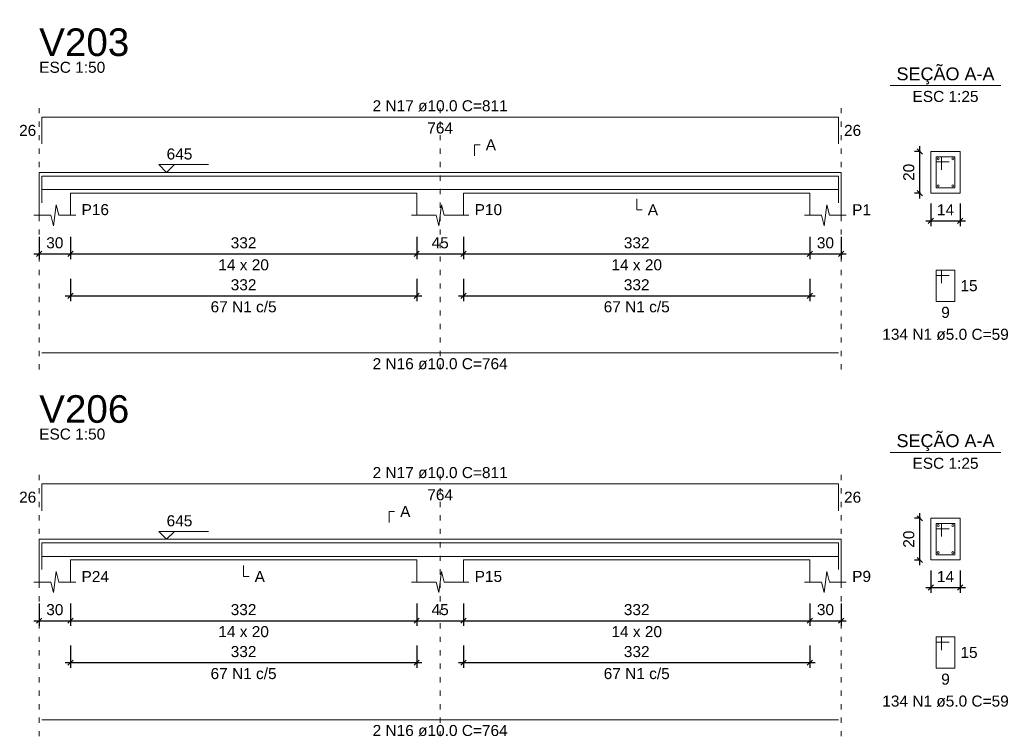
# Model space of a CAD drawing. Header units: millimetres. Extents: x 10906 to 25863, y 1966 to 4861.
# Tile 134 of 163: x 11880 to 11899, y 2942 to 2956. Entities that reach past the tile are written whole.
import ezdxf

# ---------------------------------------------------------------- set-up
doc = ezdxf.new("R2010")
doc.units = ezdxf.units.MM
doc.linetypes.add('DOT2', pattern=[3.175, 0, -3.175])
for name, color, linetype, lineweight in [('Descrição da armadura', 7, 'Continuous', 5), ('DT-Barras na forma', 40, 'Continuous', 5), ('DT-Barras no corte', 5, 'Continuous', 5), ('DT-Barras rebatidas', 40, 'Continuous', 5), ('DT-Cotas', 4, 'Continuous', 5), ('DT-Forma', 5, 'Continuous', 5), ('DT-Pontilhado', 7, 'DOT2', 5), ('DT-Textos', 7, 'Continuous', 5), ('DT-Título', 7, 'Continuous', 20), ('Textos armaduras', 7, 'Continuous', 5)]:
    doc.layers.add(name, color=color, linetype=linetype, lineweight=lineweight)
doc.styles.add('Arial', font='arial.ttf')
doc.styles.get("Standard").update_dxf_attribs({"font": 'arial.ttf'})
doc.dimstyles.new('UM_25.000000', dxfattribs={"dimtxt": 0.18, "dimasz": 0.1, "dimexe": 0.1, "dimexo": 0.2, "dimgap": 0, "dimtad": 1, "dimtih": 1, "dimtoh": 1, "dimdec": 1, "dimlfac": 25, "dimzin": 0, "dimdsep": 46, "dimtxsty": 'Standard', "dimcen": 0.09, "dimdle": 0.1, "dimclrd": 256, "dimclre": 256, "dimclrt": 7, "dimadec": 1, "dimazin": 2, "dimtfac": 1, "dimtdec": 1, "dimtofl": 0, "dimtmove": 0, "dimatfit": 3, "dimfxl": 1, "dimtolj": 1, "dimarcsym": 0})
doc.dimstyles.new('UM_50.000000', dxfattribs={"dimtxt": 0.18, "dimasz": 0.2, "dimexe": 0.2, "dimexo": 0.5, "dimgap": 0, "dimtad": 1, "dimtih": 1, "dimtoh": 1, "dimlfac": 50, "dimzin": 0, "dimdsep": 46, "dimtxsty": 'Standard', "dimcen": 0.09, "dimdle": 0.2, "dimclrd": 256, "dimclre": 256, "dimclrt": 7, "dimazin": 0, "dimtfac": 1, "dimtofl": 0, "dimtmove": 0, "dimatfit": 3, "dimfxl": 1, "dimtolj": 1, "dimtzin": 0, "dimarcsym": 0})

# ---------------------------------------------------------------- blocks, each defined once
blk = doc.blocks.new('_Oblique')
at = {"color": 0, "linetype": 'ByBlock', "lineweight": -2}
blk.add_line((-0.5, -0.5), (0.5, 0.5), dxfattribs=at)
blk = doc.blocks.new('*D874')
at = {"layer": 'Defpoints', "color": 0, "transparency": 16777216}
for p in [(11880.296, 2952.174), (11880.896, 2952.174), (11880.896, 2951.645)]:
    blk.add_point(p, dxfattribs=at)
at = {"layer": 'DT-Cotas', "lineweight": -2, "transparency": 16777216}
for p, q in [((11880.296, 2951.974), (11880.296, 2951.545)), ((11880.896, 2951.974), (11880.896, 2951.545)), ((11880.196, 2951.645), (11880.996, 2951.645))]:
    blk.add_line(p, q, dxfattribs=at)
at = {"layer": 'DT-Cotas', "lineweight": -2, "transparency": 16777216, "xscale": 0.1, "yscale": 0.1, "zscale": 0.1, "rotation": 180}
blk.add_blockref('_Oblique', (11880.296, 2951.645), dxfattribs=at)
at = {"layer": 'DT-Cotas', "lineweight": -2, "transparency": 16777216, "xscale": 0.1, "yscale": 0.1, "zscale": 0.1}
blk.add_blockref('_Oblique', (11880.896, 2951.645), dxfattribs=at)
at = {"layer": 'DT-Cotas', "color": 7, "transparency": 16777216, "insert": (11880.596, 2951.857), "char_height": 0.2118, "attachment_point": 5, "rotation": 0.0057, "style": 'Arial'}
blk.add_mtext('\\A1;30', dxfattribs=at)
blk = doc.blocks.new('*D875')
at = {"layer": 'Defpoints', "color": 0, "transparency": 16777216}
for p in [(11880.896, 2952.174), (11887.536, 2952.174), (11887.536, 2951.645)]:
    blk.add_point(p, dxfattribs=at)
at = {"layer": 'DT-Cotas', "lineweight": -2, "transparency": 16777216}
for p, q in [((11880.896, 2951.974), (11880.896, 2951.545)), ((11887.536, 2951.974), (11887.536, 2951.545)), ((11880.796, 2951.645), (11887.636, 2951.645))]:
    blk.add_line(p, q, dxfattribs=at)
at = {"layer": 'DT-Cotas', "lineweight": -2, "transparency": 16777216, "xscale": 0.1, "yscale": 0.1, "zscale": 0.1, "rotation": 180}
blk.add_blockref('_Oblique', (11880.896, 2951.645), dxfattribs=at)
at = {"layer": 'DT-Cotas', "lineweight": -2, "transparency": 16777216, "xscale": 0.1, "yscale": 0.1, "zscale": 0.1}
blk.add_blockref('_Oblique', (11887.536, 2951.645), dxfattribs=at)
at = {"layer": 'DT-Cotas', "color": 7, "transparency": 16777216, "insert": (11884.216, 2951.857), "char_height": 0.2118, "attachment_point": 5, "rotation": 0.0057, "style": 'Arial'}
blk.add_mtext('\\A1;332', dxfattribs=at)
blk = doc.blocks.new('*D876')
at = {"layer": 'Defpoints', "color": 0, "transparency": 16777216}
for p in [(11887.536, 2952.174), (11888.436, 2952.174), (11888.436, 2951.645)]:
    blk.add_point(p, dxfattribs=at)
at = {"layer": 'DT-Cotas', "lineweight": -2, "transparency": 16777216}
for p, q in [((11887.536, 2951.974), (11887.536, 2951.545)), ((11888.436, 2951.974), (11888.436, 2951.545)), ((11887.436, 2951.645), (11888.536, 2951.645))]:
    blk.add_line(p, q, dxfattribs=at)
at = {"layer": 'DT-Cotas', "lineweight": -2, "transparency": 16777216, "xscale": 0.1, "yscale": 0.1, "zscale": 0.1, "rotation": 180}
blk.add_blockref('_Oblique', (11887.536, 2951.645), dxfattribs=at)
at = {"layer": 'DT-Cotas', "lineweight": -2, "transparency": 16777216, "xscale": 0.1, "yscale": 0.1, "zscale": 0.1}
blk.add_blockref('_Oblique', (11888.436, 2951.645), dxfattribs=at)
at = {"layer": 'DT-Cotas', "color": 7, "transparency": 16777216, "insert": (11887.986, 2951.857), "char_height": 0.2118, "attachment_point": 5, "rotation": 0.0057, "style": 'Arial'}
blk.add_mtext('\\A1;45', dxfattribs=at)
blk = doc.blocks.new('*D877')
at = {"layer": 'Defpoints', "color": 0, "transparency": 16777216}
for p in [(11888.436, 2952.174), (11895.076, 2952.174), (11895.076, 2951.645)]:
    blk.add_point(p, dxfattribs=at)
at = {"layer": 'DT-Cotas', "lineweight": -2, "transparency": 16777216}
for p, q in [((11888.436, 2951.974), (11888.436, 2951.545)), ((11895.076, 2951.974), (11895.076, 2951.545)), ((11888.336, 2951.645), (11895.176, 2951.645))]:
    blk.add_line(p, q, dxfattribs=at)
at = {"layer": 'DT-Cotas', "lineweight": -2, "transparency": 16777216, "xscale": 0.1, "yscale": 0.1, "zscale": 0.1, "rotation": 180}
blk.add_blockref('_Oblique', (11888.436, 2951.645), dxfattribs=at)
at = {"layer": 'DT-Cotas', "lineweight": -2, "transparency": 16777216, "xscale": 0.1, "yscale": 0.1, "zscale": 0.1}
blk.add_blockref('_Oblique', (11895.076, 2951.645), dxfattribs=at)
at = {"layer": 'DT-Cotas', "color": 7, "transparency": 16777216, "insert": (11891.756, 2951.857), "char_height": 0.2118, "attachment_point": 5, "rotation": 0.0057, "style": 'Arial'}
blk.add_mtext('\\A1;332', dxfattribs=at)
blk = doc.blocks.new('*D878')
at = {"layer": 'Defpoints', "color": 0, "transparency": 16777216}
for p in [(11895.076, 2952.174), (11895.676, 2952.174), (11895.676, 2951.645)]:
    blk.add_point(p, dxfattribs=at)
at = {"layer": 'DT-Cotas', "lineweight": -2, "transparency": 16777216}
for p, q in [((11895.076, 2951.974), (11895.076, 2951.545)), ((11895.676, 2951.974), (11895.676, 2951.545)), ((11894.976, 2951.645), (11895.776, 2951.645))]:
    blk.add_line(p, q, dxfattribs=at)
at = {"layer": 'DT-Cotas', "lineweight": -2, "transparency": 16777216, "xscale": 0.1, "yscale": 0.1, "zscale": 0.1, "rotation": 180}
blk.add_blockref('_Oblique', (11895.076, 2951.645), dxfattribs=at)
at = {"layer": 'DT-Cotas', "lineweight": -2, "transparency": 16777216, "xscale": 0.1, "yscale": 0.1, "zscale": 0.1}
blk.add_blockref('_Oblique', (11895.676, 2951.645), dxfattribs=at)
at = {"layer": 'DT-Cotas', "color": 7, "transparency": 16777216, "insert": (11895.376, 2951.857), "char_height": 0.2118, "attachment_point": 5, "rotation": 0.0057, "style": 'Arial'}
blk.add_mtext('\\A1;30', dxfattribs=at)
blk = doc.blocks.new('*D879')
at = {"layer": 'Defpoints', "color": 0, "transparency": 16777216}
for p in [(11880.896, 2951.37), (11887.536, 2951.37), (11887.536, 2950.84)]:
    blk.add_point(p, dxfattribs=at)
at = {"layer": 'DT-Cotas', "lineweight": -2, "transparency": 16777216}
for p, q in [((11880.896, 2951.17), (11880.896, 2950.74)), ((11887.536, 2951.17), (11887.536, 2950.74)), ((11880.796, 2950.84), (11887.636, 2950.84))]:
    blk.add_line(p, q, dxfattribs=at)
at = {"layer": 'DT-Cotas', "lineweight": -2, "transparency": 16777216, "xscale": 0.1, "yscale": 0.1, "zscale": 0.1, "rotation": 180}
blk.add_blockref('_Oblique', (11880.896, 2950.84), dxfattribs=at)
at = {"layer": 'DT-Cotas', "lineweight": -2, "transparency": 16777216, "xscale": 0.1, "yscale": 0.1, "zscale": 0.1}
blk.add_blockref('_Oblique', (11887.536, 2950.84), dxfattribs=at)
at = {"layer": 'DT-Cotas', "color": 7, "transparency": 16777216, "insert": (11884.216, 2951.052), "char_height": 0.2118, "attachment_point": 5, "rotation": 0.0057, "style": 'Arial'}
blk.add_mtext('\\A1;332', dxfattribs=at)
blk = doc.blocks.new('*D880')
at = {"layer": 'Defpoints', "color": 0, "transparency": 16777216}
for p in [(11888.436, 2951.37), (11895.076, 2951.37), (11895.076, 2950.84)]:
    blk.add_point(p, dxfattribs=at)
at = {"layer": 'DT-Cotas', "lineweight": -2, "transparency": 16777216}
for p, q in [((11888.436, 2951.17), (11888.436, 2950.74)), ((11895.076, 2951.17), (11895.076, 2950.74)), ((11888.336, 2950.84), (11895.176, 2950.84))]:
    blk.add_line(p, q, dxfattribs=at)
at = {"layer": 'DT-Cotas', "lineweight": -2, "transparency": 16777216, "xscale": 0.1, "yscale": 0.1, "zscale": 0.1, "rotation": 180}
blk.add_blockref('_Oblique', (11888.436, 2950.84), dxfattribs=at)
at = {"layer": 'DT-Cotas', "lineweight": -2, "transparency": 16777216, "xscale": 0.1, "yscale": 0.1, "zscale": 0.1}
blk.add_blockref('_Oblique', (11895.076, 2950.84), dxfattribs=at)
at = {"layer": 'DT-Cotas', "color": 7, "transparency": 16777216, "insert": (11891.756, 2951.052), "char_height": 0.2118, "attachment_point": 5, "rotation": 0.0057, "style": 'Arial'}
blk.add_mtext('\\A1;332', dxfattribs=at)
blk = doc.blocks.new('*D881')
at = {"layer": 'Defpoints', "color": 0, "transparency": 16777216}
for p in [(11897.187, 2953.61), (11897.399, 2953.61), (11897.399, 2952.81)]:
    blk.add_point(p, dxfattribs=at)
at = {"layer": 'DT-Cotas', "lineweight": -2, "transparency": 16777216}
for p, q in [((11897.187, 2952.71), (11897.187, 2953.71)), ((11897.199, 2953.61), (11897.087, 2953.61)), ((11897.199, 2952.81), (11897.087, 2952.81))]:
    blk.add_line(p, q, dxfattribs=at)
at = {"layer": 'DT-Cotas', "lineweight": -2, "transparency": 16777216, "xscale": 0.1, "yscale": 0.1, "zscale": 0.1}
for p, rotation in [((11897.187, 2953.61), 90), ((11897.187, 2952.81), 270)]:
    blk.add_blockref('_Oblique', p, dxfattribs=dict(at, rotation=rotation))
at = {"layer": 'DT-Cotas', "color": 7, "transparency": 16777216, "insert": (11896.975, 2953.21), "char_height": 0.2118, "attachment_point": 5, "rotation": 90, "style": 'Arial'}
blk.add_mtext('\\A1;20', dxfattribs=at)
blk = doc.blocks.new('*D882')
at = {"layer": 'Defpoints', "color": 0, "transparency": 16777216}
for p in [(11897.399, 2952.81), (11897.959, 2952.81), (11897.959, 2952.28)]:
    blk.add_point(p, dxfattribs=at)
at = {"layer": 'DT-Cotas', "lineweight": -2, "transparency": 16777216}
for p, q in [((11897.399, 2952.61), (11897.399, 2952.18)), ((11897.959, 2952.61), (11897.959, 2952.18)), ((11897.299, 2952.28), (11898.059, 2952.28))]:
    blk.add_line(p, q, dxfattribs=at)
at = {"layer": 'DT-Cotas', "lineweight": -2, "transparency": 16777216, "xscale": 0.1, "yscale": 0.1, "zscale": 0.1, "rotation": 180}
blk.add_blockref('_Oblique', (11897.399, 2952.28), dxfattribs=at)
at = {"layer": 'DT-Cotas', "lineweight": -2, "transparency": 16777216, "xscale": 0.1, "yscale": 0.1, "zscale": 0.1}
blk.add_blockref('_Oblique', (11897.959, 2952.28), dxfattribs=at)
at = {"layer": 'DT-Cotas', "color": 7, "transparency": 16777216, "insert": (11897.679, 2952.492), "char_height": 0.2118, "attachment_point": 5, "rotation": 0.0057, "style": 'Arial'}
blk.add_mtext('\\A1;14', dxfattribs=at)
blk = doc.blocks.new('*D886')
at = {"layer": 'Defpoints', "color": 0, "transparency": 16777216}
for p in [(11880.296, 2945.138), (11880.896, 2945.138), (11880.896, 2944.609)]:
    blk.add_point(p, dxfattribs=at)
at = {"layer": 'DT-Cotas', "lineweight": -2, "transparency": 16777216}
for p, q in [((11880.296, 2944.938), (11880.296, 2944.509)), ((11880.896, 2944.938), (11880.896, 2944.509)), ((11880.196, 2944.609), (11880.996, 2944.609))]:
    blk.add_line(p, q, dxfattribs=at)
at = {"layer": 'DT-Cotas', "lineweight": -2, "transparency": 16777216, "xscale": 0.1, "yscale": 0.1, "zscale": 0.1, "rotation": 180}
blk.add_blockref('_Oblique', (11880.296, 2944.609), dxfattribs=at)
at = {"layer": 'DT-Cotas', "lineweight": -2, "transparency": 16777216, "xscale": 0.1, "yscale": 0.1, "zscale": 0.1}
blk.add_blockref('_Oblique', (11880.896, 2944.609), dxfattribs=at)
at = {"layer": 'DT-Cotas', "color": 7, "transparency": 16777216, "insert": (11880.596, 2944.82), "char_height": 0.2118, "attachment_point": 5, "rotation": 0.0057, "style": 'Arial'}
blk.add_mtext('\\A1;30', dxfattribs=at)
blk = doc.blocks.new('*D887')
at = {"layer": 'Defpoints', "color": 0, "transparency": 16777216}
for p in [(11880.896, 2945.138), (11887.536, 2945.138), (11887.536, 2944.609)]:
    blk.add_point(p, dxfattribs=at)
at = {"layer": 'DT-Cotas', "lineweight": -2, "transparency": 16777216}
for p, q in [((11880.896, 2944.938), (11880.896, 2944.509)), ((11887.536, 2944.938), (11887.536, 2944.509)), ((11880.796, 2944.609), (11887.636, 2944.609))]:
    blk.add_line(p, q, dxfattribs=at)
at = {"layer": 'DT-Cotas', "lineweight": -2, "transparency": 16777216, "xscale": 0.1, "yscale": 0.1, "zscale": 0.1, "rotation": 180}
blk.add_blockref('_Oblique', (11880.896, 2944.609), dxfattribs=at)
at = {"layer": 'DT-Cotas', "lineweight": -2, "transparency": 16777216, "xscale": 0.1, "yscale": 0.1, "zscale": 0.1}
blk.add_blockref('_Oblique', (11887.536, 2944.609), dxfattribs=at)
at = {"layer": 'DT-Cotas', "color": 7, "transparency": 16777216, "insert": (11884.216, 2944.82), "char_height": 0.2118, "attachment_point": 5, "rotation": 0.0057, "style": 'Arial'}
blk.add_mtext('\\A1;332', dxfattribs=at)
blk = doc.blocks.new('*D888')
at = {"layer": 'Defpoints', "color": 0, "transparency": 16777216}
for p in [(11887.536, 2945.138), (11888.436, 2945.138), (11888.436, 2944.609)]:
    blk.add_point(p, dxfattribs=at)
at = {"layer": 'DT-Cotas', "lineweight": -2, "transparency": 16777216}
for p, q in [((11887.536, 2944.938), (11887.536, 2944.509)), ((11888.436, 2944.938), (11888.436, 2944.509)), ((11887.436, 2944.609), (11888.536, 2944.609))]:
    blk.add_line(p, q, dxfattribs=at)
at = {"layer": 'DT-Cotas', "lineweight": -2, "transparency": 16777216, "xscale": 0.1, "yscale": 0.1, "zscale": 0.1, "rotation": 180}
blk.add_blockref('_Oblique', (11887.536, 2944.609), dxfattribs=at)
at = {"layer": 'DT-Cotas', "lineweight": -2, "transparency": 16777216, "xscale": 0.1, "yscale": 0.1, "zscale": 0.1}
blk.add_blockref('_Oblique', (11888.436, 2944.609), dxfattribs=at)
at = {"layer": 'DT-Cotas', "color": 7, "transparency": 16777216, "insert": (11887.986, 2944.82), "char_height": 0.2118, "attachment_point": 5, "rotation": 0.0057, "style": 'Arial'}
blk.add_mtext('\\A1;45', dxfattribs=at)
blk = doc.blocks.new('*D889')
at = {"layer": 'Defpoints', "color": 0, "transparency": 16777216}
for p in [(11888.436, 2945.138), (11895.076, 2945.138), (11895.076, 2944.609)]:
    blk.add_point(p, dxfattribs=at)
at = {"layer": 'DT-Cotas', "lineweight": -2, "transparency": 16777216}
for p, q in [((11888.436, 2944.938), (11888.436, 2944.509)), ((11895.076, 2944.938), (11895.076, 2944.509)), ((11888.336, 2944.609), (11895.176, 2944.609))]:
    blk.add_line(p, q, dxfattribs=at)
at = {"layer": 'DT-Cotas', "lineweight": -2, "transparency": 16777216, "xscale": 0.1, "yscale": 0.1, "zscale": 0.1, "rotation": 180}
blk.add_blockref('_Oblique', (11888.436, 2944.609), dxfattribs=at)
at = {"layer": 'DT-Cotas', "lineweight": -2, "transparency": 16777216, "xscale": 0.1, "yscale": 0.1, "zscale": 0.1}
blk.add_blockref('_Oblique', (11895.076, 2944.609), dxfattribs=at)
at = {"layer": 'DT-Cotas', "color": 7, "transparency": 16777216, "insert": (11891.756, 2944.82), "char_height": 0.2118, "attachment_point": 5, "rotation": 0.0057, "style": 'Arial'}
blk.add_mtext('\\A1;332', dxfattribs=at)
blk = doc.blocks.new('*D890')
at = {"layer": 'Defpoints', "color": 0, "transparency": 16777216}
for p in [(11895.076, 2945.138), (11895.676, 2945.138), (11895.676, 2944.609)]:
    blk.add_point(p, dxfattribs=at)
at = {"layer": 'DT-Cotas', "lineweight": -2, "transparency": 16777216}
for p, q in [((11895.076, 2944.938), (11895.076, 2944.509)), ((11895.676, 2944.938), (11895.676, 2944.509)), ((11894.976, 2944.609), (11895.776, 2944.609))]:
    blk.add_line(p, q, dxfattribs=at)
at = {"layer": 'DT-Cotas', "lineweight": -2, "transparency": 16777216, "xscale": 0.1, "yscale": 0.1, "zscale": 0.1, "rotation": 180}
blk.add_blockref('_Oblique', (11895.076, 2944.609), dxfattribs=at)
at = {"layer": 'DT-Cotas', "lineweight": -2, "transparency": 16777216, "xscale": 0.1, "yscale": 0.1, "zscale": 0.1}
blk.add_blockref('_Oblique', (11895.676, 2944.609), dxfattribs=at)
at = {"layer": 'DT-Cotas', "color": 7, "transparency": 16777216, "insert": (11895.376, 2944.82), "char_height": 0.2118, "attachment_point": 5, "rotation": 0.0057, "style": 'Arial'}
blk.add_mtext('\\A1;30', dxfattribs=at)
blk = doc.blocks.new('*D891')
at = {"layer": 'Defpoints', "color": 0, "transparency": 16777216}
for p in [(11880.896, 2944.333), (11887.536, 2944.333), (11887.536, 2943.804)]:
    blk.add_point(p, dxfattribs=at)
at = {"layer": 'DT-Cotas', "lineweight": -2, "transparency": 16777216}
for p, q in [((11880.896, 2944.133), (11880.896, 2943.704)), ((11887.536, 2944.133), (11887.536, 2943.704)), ((11880.796, 2943.804), (11887.636, 2943.804))]:
    blk.add_line(p, q, dxfattribs=at)
at = {"layer": 'DT-Cotas', "lineweight": -2, "transparency": 16777216, "xscale": 0.1, "yscale": 0.1, "zscale": 0.1, "rotation": 180}
blk.add_blockref('_Oblique', (11880.896, 2943.804), dxfattribs=at)
at = {"layer": 'DT-Cotas', "lineweight": -2, "transparency": 16777216, "xscale": 0.1, "yscale": 0.1, "zscale": 0.1}
blk.add_blockref('_Oblique', (11887.536, 2943.804), dxfattribs=at)
at = {"layer": 'DT-Cotas', "color": 7, "transparency": 16777216, "insert": (11884.216, 2944.015), "char_height": 0.2118, "attachment_point": 5, "rotation": 0.0057, "style": 'Arial'}
blk.add_mtext('\\A1;332', dxfattribs=at)
blk = doc.blocks.new('*D892')
at = {"layer": 'Defpoints', "color": 0, "transparency": 16777216}
for p in [(11888.436, 2944.333), (11895.076, 2944.333), (11895.076, 2943.804)]:
    blk.add_point(p, dxfattribs=at)
at = {"layer": 'DT-Cotas', "lineweight": -2, "transparency": 16777216}
for p, q in [((11888.436, 2944.133), (11888.436, 2943.704)), ((11895.076, 2944.133), (11895.076, 2943.704)), ((11888.336, 2943.804), (11895.176, 2943.804))]:
    blk.add_line(p, q, dxfattribs=at)
at = {"layer": 'DT-Cotas', "lineweight": -2, "transparency": 16777216, "xscale": 0.1, "yscale": 0.1, "zscale": 0.1, "rotation": 180}
blk.add_blockref('_Oblique', (11888.436, 2943.804), dxfattribs=at)
at = {"layer": 'DT-Cotas', "lineweight": -2, "transparency": 16777216, "xscale": 0.1, "yscale": 0.1, "zscale": 0.1}
blk.add_blockref('_Oblique', (11895.076, 2943.804), dxfattribs=at)
at = {"layer": 'DT-Cotas', "color": 7, "transparency": 16777216, "insert": (11891.756, 2944.015), "char_height": 0.2118, "attachment_point": 5, "rotation": 0.0057, "style": 'Arial'}
blk.add_mtext('\\A1;332', dxfattribs=at)
blk = doc.blocks.new('*D893')
at = {"layer": 'Defpoints', "color": 0, "transparency": 16777216}
for p in [(11897.187, 2946.573), (11897.399, 2946.573), (11897.399, 2945.773)]:
    blk.add_point(p, dxfattribs=at)
at = {"layer": 'DT-Cotas', "lineweight": -2, "transparency": 16777216}
for p, q in [((11897.199, 2946.573), (11897.087, 2946.573)), ((11897.187, 2945.673), (11897.187, 2946.673)), ((11897.199, 2945.773), (11897.087, 2945.773))]:
    blk.add_line(p, q, dxfattribs=at)
at = {"layer": 'DT-Cotas', "lineweight": -2, "transparency": 16777216, "xscale": 0.1, "yscale": 0.1, "zscale": 0.1}
for p, rotation in [((11897.187, 2946.573), 90), ((11897.187, 2945.773), 270)]:
    blk.add_blockref('_Oblique', p, dxfattribs=dict(at, rotation=rotation))
at = {"layer": 'DT-Cotas', "color": 7, "transparency": 16777216, "insert": (11896.975, 2946.173), "char_height": 0.2118, "attachment_point": 5, "rotation": 90, "style": 'Arial'}
blk.add_mtext('\\A1;20', dxfattribs=at)
blk = doc.blocks.new('*D894')
at = {"layer": 'Defpoints', "color": 0, "transparency": 16777216}
for p in [(11897.399, 2945.773), (11897.959, 2945.773), (11897.959, 2945.244)]:
    blk.add_point(p, dxfattribs=at)
at = {"layer": 'DT-Cotas', "lineweight": -2, "transparency": 16777216}
for p, q in [((11897.399, 2945.573), (11897.399, 2945.144)), ((11897.959, 2945.573), (11897.959, 2945.144)), ((11897.299, 2945.244), (11898.059, 2945.244))]:
    blk.add_line(p, q, dxfattribs=at)
at = {"layer": 'DT-Cotas', "lineweight": -2, "transparency": 16777216, "xscale": 0.1, "yscale": 0.1, "zscale": 0.1, "rotation": 180}
blk.add_blockref('_Oblique', (11897.399, 2945.244), dxfattribs=at)
at = {"layer": 'DT-Cotas', "lineweight": -2, "transparency": 16777216, "xscale": 0.1, "yscale": 0.1, "zscale": 0.1}
blk.add_blockref('_Oblique', (11897.959, 2945.244), dxfattribs=at)
at = {"layer": 'DT-Cotas', "color": 7, "transparency": 16777216, "insert": (11897.679, 2945.456), "char_height": 0.2118, "attachment_point": 5, "rotation": 0.0057, "style": 'Arial'}
blk.add_mtext('\\A1;14', dxfattribs=at)

msp = doc.modelspace()

# ---------------------------------------------------------------- linework, layer by layer
at = {"layer": 'DT-Barras na forma'}
for p, q in [((11897.59887, 2953.50974), (11897.49887, 2953.50974)), ((11897.49887, 2953.50974), (11897.49887, 2952.90974)), ((11897.85887, 2953.50974), (11897.49887, 2953.50974)), ((11897.49887, 2953.50974), (11897.49887, 2953.40974)), ((11897.49887, 2953.40974), (11897.74887, 2953.40974)), ((11897.59887, 2953.25974), (11897.59887, 2953.50974)), ((11897.85887, 2952.90974), (11897.85887, 2953.50974)), ((11897.49887, 2952.90974), (11897.85887, 2952.90974)), ((11897.59887, 2946.4734), (11897.49887, 2946.4734)), ((11897.49887, 2946.4734), (11897.49887, 2945.8734)), ((11897.85887, 2946.4734), (11897.49887, 2946.4734)), ((11897.49887, 2946.4734), (11897.49887, 2946.3734)), ((11897.49887, 2946.3734), (11897.74887, 2946.3734)), ((11897.59887, 2946.2234), (11897.59887, 2946.4734)), ((11897.85887, 2945.8734), (11897.85887, 2946.4734)), ((11897.49887, 2945.8734), (11897.85887, 2945.8734))]:
    msp.add_line(p, q, dxfattribs=at)
for points in [[(11880.34626, 2952.62479), (11880.34626, 2953.13974), (11895.62626, 2953.13974), (11895.62626, 2952.62479)], [(11880.34626, 2952.87974), (11895.62626, 2952.87974)], [(11880.34626, 2945.58845), (11880.34626, 2946.1034), (11895.62626, 2946.1034), (11895.62626, 2945.58845)], [(11880.34626, 2945.8434), (11895.62626, 2945.8434)]]:
    msp.add_lwpolyline(points, dxfattribs=at)
at = {"layer": 'DT-Barras no corte'}
for centre in [(11897.53887, 2953.46974), (11897.81887, 2953.46974), (11897.53887, 2952.94974), (11897.81887, 2952.94974), (11897.53887, 2946.4334), (11897.81887, 2946.4334), (11897.53887, 2945.9134), (11897.81887, 2945.9134)]:
    msp.add_circle(centre, 0.02, dxfattribs=at)
at = {"layer": 'DT-Barras rebatidas'}
for p, q in [((11880.34626, 2953.75439), (11880.34626, 2954.26934)), ((11880.34626, 2954.26934), (11895.62626, 2954.26934)), ((11895.62626, 2954.26934), (11895.62626, 2953.75439)), ((11897.59887, 2951.33304), (11897.49887, 2951.33304)), ((11897.49887, 2951.33304), (11897.49887, 2950.73304)), ((11897.85887, 2951.33304), (11897.49887, 2951.33304)), ((11897.49887, 2951.33304), (11897.49887, 2951.23304)), ((11897.59887, 2951.08304), (11897.59887, 2951.33304)), ((11897.85887, 2950.73304), (11897.85887, 2951.33304)), ((11897.49887, 2951.23304), (11897.74887, 2951.23304)), ((11897.49887, 2950.73304), (11897.85887, 2950.73304)), ((11880.34626, 2949.7451), (11895.62626, 2949.7451)), ((11880.34626, 2946.71805), (11880.34626, 2947.233)), ((11880.34626, 2947.233), (11895.62626, 2947.233)), ((11895.62626, 2947.233), (11895.62626, 2946.71805)), ((11897.59887, 2944.2967), (11897.49887, 2944.2967)), ((11897.49887, 2944.2967), (11897.49887, 2943.6967)), ((11897.85887, 2944.2967), (11897.49887, 2944.2967)), ((11897.49887, 2944.2967), (11897.49887, 2944.1967)), ((11897.59887, 2944.0467), (11897.59887, 2944.2967)), ((11897.85887, 2943.6967), (11897.85887, 2944.2967)), ((11897.49887, 2944.1967), (11897.74887, 2944.1967)), ((11897.49887, 2943.6967), (11897.85887, 2943.6967)), ((11880.34626, 2942.70876), (11895.62626, 2942.70876))]:
    msp.add_line(p, q, dxfattribs=at)
at = {"layer": 'DT-Forma'}
for p, q in [((11897.95887, 2953.60974), (11897.39887, 2953.60974)), ((11897.39887, 2953.60974), (11897.39887, 2953.60974)), ((11897.39887, 2953.60974), (11897.39887, 2952.80974)), ((11897.95887, 2952.80974), (11897.95887, 2953.60974)), ((11897.95887, 2953.60974), (11897.95887, 2953.60974)), ((11880.29626, 2953.20974), (11880.89626, 2953.20974)), ((11880.89626, 2953.20974), (11887.53626, 2953.20974)), ((11887.53626, 2953.20974), (11888.43626, 2953.20974)), ((11888.43626, 2953.20974), (11895.07626, 2953.20974)), ((11895.07626, 2953.20974), (11895.67626, 2953.20974)), ((11880.29626, 2952.80974), (11880.29626, 2952.38614)), ((11880.89626, 2952.38614), (11880.89626, 2952.80974)), ((11880.89626, 2952.80974), (11887.53626, 2952.80974)), ((11887.53626, 2952.80974), (11887.53626, 2952.38614)), ((11888.43626, 2952.38614), (11888.43626, 2952.80974)), ((11888.43626, 2952.80974), (11895.07626, 2952.80974)), ((11895.07626, 2952.80974), (11895.07626, 2952.38614)), ((11895.67626, 2952.38614), (11895.67626, 2952.80974)), ((11897.39887, 2952.80974), (11897.95887, 2952.80974)), ((11897.39887, 2952.80974), (11897.39887, 2952.80974)), ((11897.95887, 2952.80974), (11897.95887, 2952.80974)), ((11880.57126, 2952.18614), (11880.62126, 2952.58614)), ((11880.62126, 2952.58614), (11880.67126, 2952.38614)), ((11887.96126, 2952.18614), (11888.01126, 2952.58614)), ((11888.01126, 2952.58614), (11888.06126, 2952.38614)), ((11895.35126, 2952.18614), (11895.40126, 2952.58614)), ((11895.40126, 2952.58614), (11895.45126, 2952.38614)), ((11880.19626, 2952.38614), (11880.52126, 2952.38614)), ((11880.52126, 2952.38614), (11880.57126, 2952.18614)), ((11880.67126, 2952.38614), (11880.99626, 2952.38614)), ((11887.43626, 2952.38614), (11887.91126, 2952.38614)), ((11887.91126, 2952.38614), (11887.96126, 2952.18614)), ((11888.06126, 2952.38614), (11888.53626, 2952.38614)), ((11894.97626, 2952.38614), (11895.30126, 2952.38614)), ((11895.30126, 2952.38614), (11895.35126, 2952.18614)), ((11895.45126, 2952.38614), (11895.77626, 2952.38614)), ((11897.95887, 2946.5734), (11897.39887, 2946.5734)), ((11897.39887, 2946.5734), (11897.39887, 2946.5734)), ((11897.39887, 2946.5734), (11897.39887, 2945.7734)), ((11897.95887, 2945.7734), (11897.95887, 2946.5734)), ((11897.95887, 2946.5734), (11897.95887, 2946.5734)), ((11880.29626, 2946.1734), (11880.89626, 2946.1734)), ((11880.89626, 2946.1734), (11887.53626, 2946.1734)), ((11887.53626, 2946.1734), (11888.43626, 2946.1734)), ((11888.43626, 2946.1734), (11895.07626, 2946.1734)), ((11895.07626, 2946.1734), (11895.67626, 2946.1734)), ((11880.29626, 2945.7734), (11880.29626, 2945.3498)), ((11880.89626, 2945.3498), (11880.89626, 2945.7734)), ((11880.89626, 2945.7734), (11887.53626, 2945.7734)), ((11887.53626, 2945.7734), (11887.53626, 2945.3498)), ((11888.43626, 2945.3498), (11888.43626, 2945.7734)), ((11888.43626, 2945.7734), (11895.07626, 2945.7734)), ((11895.07626, 2945.7734), (11895.07626, 2945.3498)), ((11895.67626, 2945.3498), (11895.67626, 2945.7734)), ((11897.39887, 2945.7734), (11897.95887, 2945.7734)), ((11897.39887, 2945.7734), (11897.39887, 2945.7734)), ((11897.95887, 2945.7734), (11897.95887, 2945.7734)), ((11880.57126, 2945.1498), (11880.62126, 2945.5498)), ((11880.62126, 2945.5498), (11880.67126, 2945.3498)), ((11887.96126, 2945.1498), (11888.01126, 2945.5498)), ((11888.01126, 2945.5498), (11888.06126, 2945.3498)), ((11895.35126, 2945.1498), (11895.40126, 2945.5498)), ((11895.40126, 2945.5498), (11895.45126, 2945.3498)), ((11880.19626, 2945.3498), (11880.52126, 2945.3498)), ((11880.52126, 2945.3498), (11880.57126, 2945.1498)), ((11880.67126, 2945.3498), (11880.99626, 2945.3498)), ((11887.43626, 2945.3498), (11887.91126, 2945.3498)), ((11887.91126, 2945.3498), (11887.96126, 2945.1498)), ((11888.06126, 2945.3498), (11888.53626, 2945.3498)), ((11894.97626, 2945.3498), (11895.30126, 2945.3498)), ((11895.30126, 2945.3498), (11895.35126, 2945.1498)), ((11895.45126, 2945.3498), (11895.77626, 2945.3498))]:
    msp.add_line(p, q, dxfattribs=at)
at = {"layer": 'DT-Forma', "linetype": 'Continuous'}
for p, q in [((11880.29626, 2952.80974), (11880.29626, 2953.20974)), ((11895.67626, 2953.20974), (11895.67626, 2952.80974)), ((11880.29626, 2945.7734), (11880.29626, 2946.1734)), ((11895.67626, 2946.1734), (11895.67626, 2945.7734))]:
    msp.add_line(p, q, dxfattribs=at)
at = {"layer": 'DT-Pontilhado', "ltscale": 0.05}
for p, q in [((11880.29626, 2949.4274), (11880.29626, 2954.48114)), ((11887.98626, 2949.4274), (11887.98626, 2954.48114)), ((11895.67626, 2949.4274), (11895.67626, 2954.48114)), ((11880.29626, 2942.39106), (11880.29626, 2947.4448)), ((11887.98626, 2942.39106), (11887.98626, 2947.4448)), ((11895.67626, 2942.39106), (11895.67626, 2947.4448))]:
    msp.add_line(p, q, dxfattribs=at)
at = {"layer": 'DT-Textos'}
for p, q in [((11896.61987, 2954.87464), (11898.73787, 2954.87464)), ((11896.61987, 2947.8383), (11898.73787, 2947.8383))]:
    msp.add_line(p, q, dxfattribs=at)
for points in [[(11888.64806, 2953.52744), (11888.64806, 2953.73924), (11888.75396, 2953.73924)], [(11882.88826, 2953.358), (11882.74, 2953.20974), (11882.59174, 2953.358), (11883.54484, 2953.358)], [(11891.75626, 2952.70384), (11891.75626, 2952.49204), (11891.86216, 2952.49204)], [(11887.00676, 2946.4911), (11887.00676, 2946.7029), (11887.11266, 2946.7029)], [(11882.88826, 2946.32166), (11882.74, 2946.1734), (11882.59174, 2946.32166), (11883.54484, 2946.32166)], [(11884.21626, 2945.6675), (11884.21626, 2945.4557), (11884.32216, 2945.4557)]]:
    msp.add_lwpolyline(points, dxfattribs=at)

# ---------------------------------------------------------------- texts
at = {"layer": 'Descrição da armadura', "linetype": 'Continuous', "char_height": 0.2118, "attachment_point": 8, "line_spacing_factor": 0.798, "style": 'Arial'}
for s, insert, width in [('2 N17 ø10.0 C=811', (11887.98626, 2954.37524), 5.1946527), ('67 N1 c/5', (11884.21626, 2950.5223), 2.5393891), ('67 N1 c/5', (11891.75626, 2950.5223), 2.5393891), ('2 N16 ø10.0 C=764', (11887.98626, 2949.4274), 5.1946527), ('2 N17 ø10.0 C=811', (11887.98626, 2947.3389), 5.1946527), ('67 N1 c/5', (11884.21626, 2943.48596), 2.5393891), ('67 N1 c/5', (11891.75626, 2943.48596), 2.5393891), ('2 N16 ø10.0 C=764', (11887.98626, 2942.39106), 5.1946527)]:
    msp.add_mtext(s, dxfattribs=dict(at, insert=insert, width=width))
at = {"layer": 'Descrição da armadura', "color": 7, "linetype": 'Continuous', "char_height": 0.2118, "width": 4.8647001, "attachment_point": 8, "line_spacing_factor": 0.798, "style": 'Arial'}
for insert in [(11897.67887, 2949.99174), (11897.67887, 2942.9554)]:
    msp.add_mtext('134 N1 ø5.0 C=59', dxfattribs=dict(at, insert=insert))
at = {"layer": 'DT-Textos', "line_spacing_factor": 0.798, "style": 'Arial'}
for s, insert, char_height, width, attachment_point in [('ESC 1:50', (11880.29626, 2955.11654), 0.2118, 2.5550964, 7), ('SEÇÃO A-A', (11897.67841, 2954.89945), 0.2471, 3.2508545, 8), ('ESC 1:25', (11897.67887, 2954.55694), 0.2118, 2.5550964, 8), ('A', (11888.85986, 2953.63334), 0.2118, 0.398159, 7), ('645', (11882.74, 2953.45331), 0.2118, 0.9959804, 7), ('P16', (11881.10806, 2952.38614), 0.2118, 1.062146, 7), ('P10', (11888.64806, 2952.38614), 0.2118, 1.062146, 7), ('A', (11891.96806, 2952.38614), 0.2118, 0.398159, 7), ('P1', (11895.88806, 2952.38614), 0.2118, 0.7301525, 7), ('14 x 20', (11884.21626, 2951.32714), 0.2118, 1.9581494, 8), ('14 x 20', (11891.75626, 2951.32714), 0.2118, 1.9581494, 8), ('ESC 1:50', (11880.29626, 2948.0802), 0.2118, 2.5550964, 7), ('SEÇÃO A-A', (11897.67841, 2947.86245), 0.2471, 3.2508545, 8), ('ESC 1:25', (11897.67887, 2947.5206), 0.2118, 2.5550964, 8), ('A', (11887.21856, 2946.597), 0.2118, 0.398159, 7), ('645', (11882.74, 2946.41697), 0.2118, 0.9959804, 7), ('P24', (11881.10806, 2945.3498), 0.2118, 1.062146, 7), ('A', (11884.42806, 2945.3498), 0.2118, 0.398159, 7), ('P15', (11888.64806, 2945.3498), 0.2118, 1.062146, 7), ('P9', (11895.88806, 2945.3498), 0.2118, 0.7301525, 7), ('14 x 20', (11884.21626, 2944.2908), 0.2118, 1.9581494, 8), ('14 x 20', (11891.75626, 2944.2908), 0.2118, 1.9581494, 8)]:
    msp.add_mtext(s, dxfattribs=dict(at, insert=insert, char_height=char_height, width=width, attachment_point=attachment_point))
at = {"layer": 'DT-Título', "char_height": 0.5295, "width": 3.4853486, "attachment_point": 7, "line_spacing_factor": 0.798, "style": 'Arial'}
for s, insert in [('V203', (11880.29626, 2955.43424)), ('V206', (11880.29626, 2948.3979))]:
    msp.add_mtext(s, dxfattribs=dict(at, insert=insert))
at = {"layer": 'Textos armaduras', "linetype": 'Continuous', "char_height": 0.2118, "attachment_point": 7, "line_spacing_factor": 0.798, "style": 'Arial'}
for s, insert, width in [('26', (11879.91041, 2953.90596), 0.6599051), ('764', (11887.7388, 2953.95164), 0.9898577), ('26', (11895.73216, 2953.90596), 0.6599051), ('26', (11879.91041, 2946.86962), 0.6599051), ('764', (11887.7388, 2946.9153), 0.9898577), ('26', (11895.73216, 2946.86962), 0.6599051)]:
    msp.add_mtext(s, dxfattribs=dict(at, insert=insert, width=width))
at = {"layer": 'Textos armaduras', "color": 7, "linetype": 'Continuous', "char_height": 0.2118, "attachment_point": 7, "line_spacing_factor": 0.798, "style": 'Arial'}
for s, insert, width in [('15', (11897.96477, 2950.92714), 0.6599051), ('9', (11897.59638, 2950.41534), 0.3299526), ('15', (11897.96477, 2943.8908), 0.6599051), ('9', (11897.59638, 2943.379), 0.3299526)]:
    msp.add_mtext(s, dxfattribs=dict(at, insert=insert, width=width))

# ---------------------------------------------------------------- dimensions: what is measured, and where the dimension line sits
at = {"layer": 'DT-Cotas'}
for base, p1, p2, picture, middle in [((11897.18707, 2953.60974), (11897.39887, 2952.80974), (11897.39887, 2953.60974), '*D881', (11896.97527, 2953.20974)), ((11897.18707, 2946.5734), (11897.39887, 2945.7734), (11897.39887, 2946.5734), '*D893', (11896.97527, 2946.1734))]:
    dim = msp.add_linear_dim(base=base, p1=p1, p2=p2, angle=90, dimstyle='UM_25.000000', override={"dimtxt": 0.2118, "dimasz": 0.1, "dimexe": 0.1, "dimexo": 0.2, "dimtad": 1, "dimtih": 0, "dimtoh": 0, "dimdec": 1, "dimlfac": 25, "dimzin": 8, "dimtxsty": 'Arial', "dimblk": 'Oblique', "dimblk1": 'Oblique', "dimblk2": 'Oblique', "dimsah": 1, "dimdle": 0.1, "dimse1": 0, "dimse2": 0, "dimclrt": 7, "dimadec": 1, "dimazin": 3, "dimtmove": 2, "dimldrblk": 'Oblique'}, dxfattribs=at)
    dim.commit()
    dim.dimension.update_dxf_attribs({"geometry": picture, "text_midpoint": middle, "dimtype": 160, "text_rotation": 90})
for base, p1, p2, dimstyle, override, picture, middle in [((11897.95887, 2952.28024), (11897.39887, 2952.80974), (11897.95887, 2952.80974), 'UM_25.000000', {"dimtxt": 0.2118, "dimasz": 0.1, "dimexe": 0.1, "dimexo": 0.2, "dimtad": 1, "dimtih": 0, "dimtoh": 0, "dimdec": 1, "dimlfac": 25, "dimzin": 8, "dimtxsty": 'Arial', "dimblk": 'Oblique', "dimblk1": 'Oblique', "dimblk2": 'Oblique', "dimsah": 1, "dimdle": 0.1, "dimse1": 0, "dimse2": 0, "dimclrt": 7, "dimadec": 1, "dimazin": 3, "dimtmove": 2, "dimldrblk": 'Oblique'}, '*D882', (11897.67887, 2952.49204)), ((11880.89626, 2951.64484), (11880.29626, 2952.17434), (11880.89626, 2952.17434), 'UM_50.000000', {"dimtxt": 0.2118, "dimasz": 0.1, "dimexe": 0.1, "dimexo": 0.2, "dimtad": 1, "dimtih": 0, "dimtoh": 0, "dimdec": 1, "dimlfac": 50, "dimzin": 8, "dimtxsty": 'Arial', "dimblk": 'Oblique', "dimblk1": 'Oblique', "dimblk2": 'Oblique', "dimsah": 1, "dimdle": 0.1, "dimse1": 0, "dimse2": 0, "dimclrt": 7, "dimadec": 1, "dimazin": 3, "dimtmove": 2, "dimldrblk": 'Oblique'}, '*D874', (11880.59626, 2951.85664)), ((11887.53626, 2951.64484), (11880.89626, 2952.17434), (11887.53626, 2952.17434), 'UM_50.000000', {"dimtxt": 0.2118, "dimasz": 0.1, "dimexe": 0.1, "dimexo": 0.2, "dimtad": 1, "dimtih": 0, "dimtoh": 0, "dimdec": 1, "dimlfac": 50, "dimzin": 8, "dimtxsty": 'Arial', "dimblk": 'Oblique', "dimblk1": 'Oblique', "dimblk2": 'Oblique', "dimsah": 1, "dimdle": 0.1, "dimse1": 0, "dimse2": 0, "dimclrt": 7, "dimadec": 1, "dimazin": 3, "dimtmove": 2, "dimldrblk": 'Oblique'}, '*D875', (11884.21626, 2951.85664)), ((11888.43626, 2951.64484), (11887.53626, 2952.17434), (11888.43626, 2952.17434), 'UM_50.000000', {"dimtxt": 0.2118, "dimasz": 0.1, "dimexe": 0.1, "dimexo": 0.2, "dimtad": 1, "dimtih": 0, "dimtoh": 0, "dimdec": 1, "dimlfac": 50, "dimzin": 8, "dimtxsty": 'Arial', "dimblk": 'Oblique', "dimblk1": 'Oblique', "dimblk2": 'Oblique', "dimsah": 1, "dimdle": 0.1, "dimse1": 0, "dimse2": 0, "dimclrt": 7, "dimadec": 1, "dimazin": 3, "dimtmove": 2, "dimldrblk": 'Oblique'}, '*D876', (11887.98626, 2951.85664)), ((11895.07626, 2951.64484), (11888.43626, 2952.17434), (11895.07626, 2952.17434), 'UM_50.000000', {"dimtxt": 0.2118, "dimasz": 0.1, "dimexe": 0.1, "dimexo": 0.2, "dimtad": 1, "dimtih": 0, "dimtoh": 0, "dimdec": 1, "dimlfac": 50, "dimzin": 8, "dimtxsty": 'Arial', "dimblk": 'Oblique', "dimblk1": 'Oblique', "dimblk2": 'Oblique', "dimsah": 1, "dimdle": 0.1, "dimse1": 0, "dimse2": 0, "dimclrt": 7, "dimadec": 1, "dimazin": 3, "dimtmove": 2, "dimldrblk": 'Oblique'}, '*D877', (11891.75626, 2951.85664)), ((11895.67626, 2951.64484), (11895.07626, 2952.17434), (11895.67626, 2952.17434), 'UM_50.000000', {"dimtxt": 0.2118, "dimasz": 0.1, "dimexe": 0.1, "dimexo": 0.2, "dimtad": 1, "dimtih": 0, "dimtoh": 0, "dimdec": 1, "dimlfac": 50, "dimzin": 8, "dimtxsty": 'Arial', "dimblk": 'Oblique', "dimblk1": 'Oblique', "dimblk2": 'Oblique', "dimsah": 1, "dimdle": 0.1, "dimse1": 0, "dimse2": 0, "dimclrt": 7, "dimadec": 1, "dimazin": 3, "dimtmove": 2, "dimldrblk": 'Oblique'}, '*D878', (11895.37626, 2951.85664)), ((11887.53626, 2950.84), (11880.89626, 2951.3695), (11887.53626, 2951.3695), 'UM_50.000000', {"dimtxt": 0.2118, "dimasz": 0.1, "dimexe": 0.1, "dimexo": 0.2, "dimtad": 1, "dimtih": 0, "dimtoh": 0, "dimdec": 1, "dimlfac": 50, "dimzin": 8, "dimtxsty": 'Arial', "dimblk": 'Oblique', "dimblk1": 'Oblique', "dimblk2": 'Oblique', "dimsah": 1, "dimdle": 0.1, "dimse1": 0, "dimse2": 0, "dimclrt": 7, "dimadec": 1, "dimazin": 3, "dimtmove": 2, "dimldrblk": 'Oblique'}, '*D879', (11884.21626, 2951.0518)), ((11895.07626, 2950.84), (11888.43626, 2951.3695), (11895.07626, 2951.3695), 'UM_50.000000', {"dimtxt": 0.2118, "dimasz": 0.1, "dimexe": 0.1, "dimexo": 0.2, "dimtad": 1, "dimtih": 0, "dimtoh": 0, "dimdec": 1, "dimlfac": 50, "dimzin": 8, "dimtxsty": 'Arial', "dimblk": 'Oblique', "dimblk1": 'Oblique', "dimblk2": 'Oblique', "dimsah": 1, "dimdle": 0.1, "dimse1": 0, "dimse2": 0, "dimclrt": 7, "dimadec": 1, "dimazin": 3, "dimtmove": 2, "dimldrblk": 'Oblique'}, '*D880', (11891.75626, 2951.0518)), ((11897.95887, 2945.2439), (11897.39887, 2945.7734), (11897.95887, 2945.7734), 'UM_25.000000', {"dimtxt": 0.2118, "dimasz": 0.1, "dimexe": 0.1, "dimexo": 0.2, "dimtad": 1, "dimtih": 0, "dimtoh": 0, "dimdec": 1, "dimlfac": 25, "dimzin": 8, "dimtxsty": 'Arial', "dimblk": 'Oblique', "dimblk1": 'Oblique', "dimblk2": 'Oblique', "dimsah": 1, "dimdle": 0.1, "dimse1": 0, "dimse2": 0, "dimclrt": 7, "dimadec": 1, "dimazin": 3, "dimtmove": 2, "dimldrblk": 'Oblique'}, '*D894', (11897.67887, 2945.4557)), ((11880.89626, 2944.6085), (11880.29626, 2945.138), (11880.89626, 2945.138), 'UM_50.000000', {"dimtxt": 0.2118, "dimasz": 0.1, "dimexe": 0.1, "dimexo": 0.2, "dimtad": 1, "dimtih": 0, "dimtoh": 0, "dimdec": 1, "dimlfac": 50, "dimzin": 8, "dimtxsty": 'Arial', "dimblk": 'Oblique', "dimblk1": 'Oblique', "dimblk2": 'Oblique', "dimsah": 1, "dimdle": 0.1, "dimse1": 0, "dimse2": 0, "dimclrt": 7, "dimadec": 1, "dimazin": 3, "dimtmove": 2, "dimldrblk": 'Oblique'}, '*D886', (11880.59626, 2944.8203)), ((11887.53626, 2944.6085), (11880.89626, 2945.138), (11887.53626, 2945.138), 'UM_50.000000', {"dimtxt": 0.2118, "dimasz": 0.1, "dimexe": 0.1, "dimexo": 0.2, "dimtad": 1, "dimtih": 0, "dimtoh": 0, "dimdec": 1, "dimlfac": 50, "dimzin": 8, "dimtxsty": 'Arial', "dimblk": 'Oblique', "dimblk1": 'Oblique', "dimblk2": 'Oblique', "dimsah": 1, "dimdle": 0.1, "dimse1": 0, "dimse2": 0, "dimclrt": 7, "dimadec": 1, "dimazin": 3, "dimtmove": 2, "dimldrblk": 'Oblique'}, '*D887', (11884.21626, 2944.8203)), ((11888.43626, 2944.6085), (11887.53626, 2945.138), (11888.43626, 2945.138), 'UM_50.000000', {"dimtxt": 0.2118, "dimasz": 0.1, "dimexe": 0.1, "dimexo": 0.2, "dimtad": 1, "dimtih": 0, "dimtoh": 0, "dimdec": 1, "dimlfac": 50, "dimzin": 8, "dimtxsty": 'Arial', "dimblk": 'Oblique', "dimblk1": 'Oblique', "dimblk2": 'Oblique', "dimsah": 1, "dimdle": 0.1, "dimse1": 0, "dimse2": 0, "dimclrt": 7, "dimadec": 1, "dimazin": 3, "dimtmove": 2, "dimldrblk": 'Oblique'}, '*D888', (11887.98626, 2944.8203)), ((11895.07626, 2944.6085), (11888.43626, 2945.138), (11895.07626, 2945.138), 'UM_50.000000', {"dimtxt": 0.2118, "dimasz": 0.1, "dimexe": 0.1, "dimexo": 0.2, "dimtad": 1, "dimtih": 0, "dimtoh": 0, "dimdec": 1, "dimlfac": 50, "dimzin": 8, "dimtxsty": 'Arial', "dimblk": 'Oblique', "dimblk1": 'Oblique', "dimblk2": 'Oblique', "dimsah": 1, "dimdle": 0.1, "dimse1": 0, "dimse2": 0, "dimclrt": 7, "dimadec": 1, "dimazin": 3, "dimtmove": 2, "dimldrblk": 'Oblique'}, '*D889', (11891.75626, 2944.8203)), ((11895.67626, 2944.6085), (11895.07626, 2945.138), (11895.67626, 2945.138), 'UM_50.000000', {"dimtxt": 0.2118, "dimasz": 0.1, "dimexe": 0.1, "dimexo": 0.2, "dimtad": 1, "dimtih": 0, "dimtoh": 0, "dimdec": 1, "dimlfac": 50, "dimzin": 8, "dimtxsty": 'Arial', "dimblk": 'Oblique', "dimblk1": 'Oblique', "dimblk2": 'Oblique', "dimsah": 1, "dimdle": 0.1, "dimse1": 0, "dimse2": 0, "dimclrt": 7, "dimadec": 1, "dimazin": 3, "dimtmove": 2, "dimldrblk": 'Oblique'}, '*D890', (11895.37626, 2944.8203)), ((11887.53626, 2943.80366), (11880.89626, 2944.33316), (11887.53626, 2944.33316), 'UM_50.000000', {"dimtxt": 0.2118, "dimasz": 0.1, "dimexe": 0.1, "dimexo": 0.2, "dimtad": 1, "dimtih": 0, "dimtoh": 0, "dimdec": 1, "dimlfac": 50, "dimzin": 8, "dimtxsty": 'Arial', "dimblk": 'Oblique', "dimblk1": 'Oblique', "dimblk2": 'Oblique', "dimsah": 1, "dimdle": 0.1, "dimse1": 0, "dimse2": 0, "dimclrt": 7, "dimadec": 1, "dimazin": 3, "dimtmove": 2, "dimldrblk": 'Oblique'}, '*D891', (11884.21626, 2944.01546)), ((11895.07626, 2943.80366), (11888.43626, 2944.33316), (11895.07626, 2944.33316), 'UM_50.000000', {"dimtxt": 0.2118, "dimasz": 0.1, "dimexe": 0.1, "dimexo": 0.2, "dimtad": 1, "dimtih": 0, "dimtoh": 0, "dimdec": 1, "dimlfac": 50, "dimzin": 8, "dimtxsty": 'Arial', "dimblk": 'Oblique', "dimblk1": 'Oblique', "dimblk2": 'Oblique', "dimsah": 1, "dimdle": 0.1, "dimse1": 0, "dimse2": 0, "dimclrt": 7, "dimadec": 1, "dimazin": 3, "dimtmove": 2, "dimldrblk": 'Oblique'}, '*D892', (11891.75626, 2944.01546))]:
    dim = msp.add_linear_dim(base=base, p1=p1, p2=p2, dimstyle=dimstyle, override=override, dxfattribs=at)
    dim.commit()
    dim.dimension.update_dxf_attribs({"geometry": picture, "text_midpoint": middle, "dimtype": 160, "text_rotation": 0.00573})

doc.saveas('drawing.dxf')
